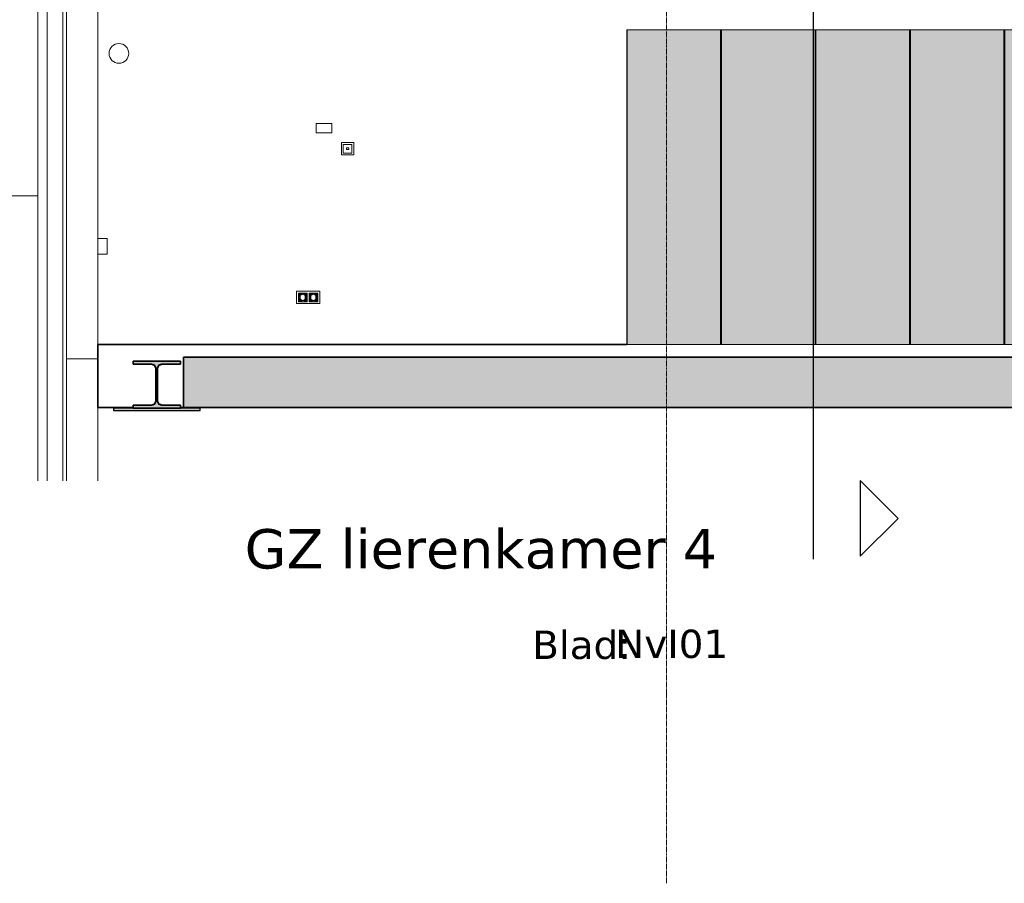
# Model space of a CAD drawing. Header units: millimetres. Extents: x 61846 to 198573, y 13020 to 52988.
# Tile 121 of 150: x 159768 to 166026, y 13020 to 18510. Entities that reach past the tile are written whole.
import ezdxf

# ---------------------------------------------------------------- set-up
doc = ezdxf.new("R2010")
doc.units = ezdxf.units.MM
doc.linetypes.add('Grid Line', pattern=[22.225, 12.7, -3.175, 3.175, -3.175])
doc.linetypes.add('NL_00_doorsnede', pattern=[23, 10, -1, 0, -1, 10, -1])
for name, color, linetype, lineweight in [('A-FLOR', 192, 'Continuous', 50), ('A-GENM', 13, 'Continuous', 18), ('E-CABL-TRAY', 211, 'Continuous', 18), ('E-ELEC-EQPM', 71, 'Continuous', 25), ('G-ANNO-SYMB', 111, 'Continuous', 18), ('I-WALL', 2, 'Continuous', 25), ('M-HVAC-DUCT', 70, 'Continuous', 18), ('S-BEAM', 12, 'Continuous', 35), ('S-GRID', 1, 'Continuous', 18)]:
    doc.layers.add(name, color=color, linetype=linetype, lineweight=lineweight)
doc.styles.add('Verdana', font='verdana.ttf', dxfattribs={"height": 250})
doc.styles.add('Verdana_1', font='verdana.ttf', dxfattribs={"height": 180})

# ---------------------------------------------------------------- blocks, each defined once
blk = doc.blocks.new('66_liftschacht RVT17 v2_0_Liftschacht_4284424 - 66_liftschacht RVT17 v2_0_Liftschacht_4284424-389560-GZ lierenkamer 2')
at = {"layer": 'A-GENM', "color": 7, "lineweight": 9}
for p, q in [((70926.3, 21790), (67526.3, 21790)), ((67526.3, 21790), (67526.3, 17390)), ((70926.3, 17390), (70926.3, 21790)), ((70926.3, 17390), (67526.3, 17390)), ((67526.3, 17390), (67526.3, 15579.3)), ((67526.3, 17390), (70926.3, 17390)), ((70926.3, 15579.3), (70926.3, 17390))]:
    blk.add_line(p, q, dxfattribs=at)
blk = doc.blocks.new('Round Duct_NLRS_57_DU_verz staal _T-stuk__DNL_6890387 - Round Duct_NLRS_57_DU_verz staal _T-stuk__DNL_6890387-423613-GZ lierenkamer 2')
at = {"layer": 'M-HVAC-DUCT', "color": 7, "lineweight": 9}
for p, q in [((70984.9, 21500), (70984.9, 15579.3)), ((70984.9, 21500), (70987.9, 21500)), ((70988, 21500), (71081.7, 21500)), ((71081.8, 21500), (71083.2, 21500)), ((71084.9, 15579.3), (71084.9, 21500))]:
    blk.add_line(p, q, dxfattribs=at)
blk = doc.blocks.new('NLRS_65_FAD_LB_handmelder_gen_ISR_NLRS_65_FAD_LB_handmelder_DNL_3660213 - NLRS_65_FAD_LB_handmelder_gen_ISR_NLRS_65_FAD_LB_handmelder_DNL_3660213-585304-GZ lierenkamer 2')
at = {"layer": 'A-GENM', "color": 7, "lineweight": 9}
for p, q in [((71307, 17120), (71366.4, 17120)), ((71366.4, 17120), (71307, 17120)), ((71366.4, 17020), (71366.4, 17120)), ((71366.4, 17120), (71366.4, 17020)), ((71366.4, 17020), (71307, 17020)), ((71307, 17020), (71366.4, 17020))]:
    blk.add_line(p, q, dxfattribs=at)
blk = doc.blocks.new('NLRS_65_FAD_LB_handmelder_gen_ISR_NLRS_65_FAD_LB_handmelder_DNL_3660213 - NLRS_65_FAD_LB_handmelder_gen_ISR_NLRS_65_FAD_LB_handmelder_DNL_3660213-585308-GZ lierenkamer 2')
blk.add_blockref('NLRS_65_FAD_LB_handmelder_gen_ISR_NLRS_65_FAD_LB_handmelder_DNL_3660213 - NLRS_65_FAD_LB_handmelder_gen_ISR_NLRS_65_FAD_LB_handmelder_DNL_3660213-585304-GZ lierenkamer 2', (0, 0))
blk = doc.blocks.new('NLRS_62_EF_UN_raam 2-voudig hor_gen_ISR_NLRS_62_EF_UN_ctd 230V_2v hor_inbouw_DNL_4685882 - NLRS_62_EF_UN_raam 2-voudig hor_gen_ISR_NLRS_62_EF_UN_ctd 230V_2v hor_inbouw_DNL_4685882-588149-GZ lierenkamer 2')
at = {"layer": 'A-GENM', "color": 7, "lineweight": 9}
for p, q in [((72717, 16785), (72569.5, 16785)), ((72569.5, 16785), (72569.5, 16705)), ((72569.5, 16785), (72717, 16785)), ((72569.5, 16705), (72569.5, 16785)), ((72582, 16772.5), (72637, 16772.5)), ((72582, 16772.5), (72582, 16717.5)), ((72609.5, 16764.5), (72582, 16772.5)), ((72582, 16772.5), (72590, 16745)), ((72582, 16772.5), (72590.6, 16750)), ((72582, 16772.5), (72592.6, 16754.8)), ((72582, 16772.5), (72595.7, 16758.8)), ((72582, 16772.5), (72599.7, 16761.9)), ((72582, 16772.5), (72604.4, 16763.8)), ((72582, 16717.5), (72582, 16772.5)), ((72582, 16772.5), (72637, 16772.5)), ((72582, 16772.5), (72582, 16717.5)), ((72637, 16772.5), (72582, 16772.5)), ((72609.5, 16764.5), (72637, 16772.5)), ((72637, 16772.5), (72614.5, 16763.8)), ((72637, 16772.5), (72619.2, 16761.9)), ((72637, 16772.5), (72623.3, 16758.8)), ((72637, 16772.5), (72626.4, 16754.8)), ((72637, 16772.5), (72628.3, 16750)), ((72637, 16772.5), (72629, 16745)), ((72637, 16772.5), (72637, 16717.5)), ((72637, 16772.5), (72637, 16717.5)), ((72637, 16717.5), (72637, 16772.5)), ((72649.5, 16717.5), (72649.5, 16772.5)), ((72649.5, 16772.5), (72704.5, 16772.5)), ((72677, 16764.5), (72649.5, 16772.5)), ((72657.5, 16745), (72649.5, 16772.5)), ((72649.5, 16772.5), (72658.1, 16750)), ((72649.5, 16772.5), (72660.1, 16754.8)), ((72649.5, 16772.5), (72663.2, 16758.8)), ((72649.5, 16772.5), (72667.2, 16761.9)), ((72649.5, 16772.5), (72671.9, 16763.8)), ((72649.5, 16717.5), (72649.5, 16772.5)), ((72649.5, 16772.5), (72704.5, 16772.5)), ((72649.5, 16772.5), (72649.5, 16717.5)), ((72704.5, 16772.5), (72649.5, 16772.5)), ((72677, 16764.5), (72704.5, 16772.5)), ((72704.5, 16772.5), (72682, 16763.8)), ((72704.5, 16772.5), (72686.7, 16761.9)), ((72704.5, 16772.5), (72690.8, 16758.8)), ((72704.5, 16772.5), (72693.9, 16754.8)), ((72704.5, 16772.5), (72695.8, 16750)), ((72696.5, 16745), (72704.5, 16772.5)), ((72704.5, 16717.5), (72704.5, 16772.5)), ((72704.5, 16772.5), (72704.5, 16717.5)), ((72704.5, 16717.5), (72704.5, 16772.5)), ((72717, 16705), (72717, 16785)), ((72717, 16785), (72717, 16705)), ((72582, 16717.5), (72590, 16745)), ((72582, 16717.5), (72590.6, 16740)), ((72582, 16717.5), (72592.6, 16735.2)), ((72582, 16717.5), (72595.7, 16731.2)), ((72582, 16717.5), (72599.7, 16728.1)), ((72582, 16717.5), (72604.4, 16726.2)), ((72609.5, 16725.5), (72582, 16717.5)), ((72582, 16717.5), (72637, 16717.5)), ((72637, 16717.5), (72582, 16717.5)), ((72582, 16717.5), (72637, 16717.5)), ((72588, 16745), (72588.7, 16750.6)), ((72588, 16745), (72588.5, 16749.8)), ((72588, 16745), (72588.5, 16749.8)), ((72590.1, 16754.3), (72588.5, 16749.8)), ((72588.7, 16750.6), (72588.5, 16749.8)), ((72588.5, 16749.8), (72588.7, 16750.6)), ((72590.8, 16755.8), (72588.7, 16750.6)), ((72590.1, 16754.3), (72588.7, 16750.6)), ((72590.1, 16754.3), (72588.7, 16750.6)), ((72590, 16745), (72590.6, 16750)), ((72590, 16746.5), (72590, 16745.8)), ((72590, 16746.5), (72590, 16745.8)), ((72590, 16745), (72590, 16745.8)), ((72590, 16745.8), (72590, 16745)), ((72590, 16745), (72590, 16744.2)), ((72590, 16744.2), (72590, 16745)), ((72590.6, 16740), (72590, 16745)), ((72590, 16743.5), (72590, 16744.2)), ((72590, 16744.2), (72590, 16743.5)), ((72592.7, 16758.4), (72590.1, 16754.3)), ((72590.8, 16755.8), (72590.1, 16754.3)), ((72590.1, 16754.3), (72590.8, 16755.8)), ((72593.5, 16746.5), (72590.2, 16746.5)), ((72593.5, 16743.5), (72590.2, 16743.5)), ((72590.6, 16750), (72592.6, 16754.8)), ((72591.8, 16753.2), (72590.6, 16750)), ((72590.6, 16749.9), (72590.6, 16750)), ((72593.5, 16746.5), (72590.6, 16749.9)), ((72593.5, 16743.5), (72590.6, 16740.1)), ((72590.6, 16740.1), (72590.6, 16740)), ((72591.8, 16736.8), (72590.6, 16740)), ((72592.6, 16735.2), (72590.6, 16740)), ((72594.3, 16760.2), (72590.8, 16755.8)), ((72592.7, 16758.4), (72590.8, 16755.8)), ((72592.7, 16758.4), (72590.8, 16755.8)), ((72591.8, 16753.2), (72592.6, 16754.8)), ((72593.5, 16746.5), (72591.8, 16752.9)), ((72593.5, 16743.5), (72591.8, 16737.1)), ((72591.8, 16736.8), (72592.6, 16735.2)), ((72592.6, 16754.8), (72595.7, 16758.8)), ((72593.5, 16756.1), (72592.6, 16754.8)), ((72593.5, 16733.9), (72592.6, 16735.2)), ((72592.6, 16735.2), (72595.7, 16731.2)), ((72596.1, 16761.8), (72592.7, 16758.4)), ((72594.3, 16760.2), (72592.7, 16758.4)), ((72592.7, 16758.4), (72594.3, 16760.2)), ((72593.5, 16756.1), (72595.9, 16759)), ((72593.5, 16756.1), (72595.9, 16759)), ((72593.5, 16756.1), (72595.7, 16758.8)), ((72593.5, 16746.5), (72593.5, 16755.9)), ((72593.5, 16743.5), (72593.5, 16734.1)), ((72593.5, 16733.9), (72595.7, 16731.2)), ((72593.5, 16733.9), (72596.6, 16730.4)), ((72594.3, 16760.2), (72598.7, 16763.6)), ((72594.3, 16760.2), (72596.1, 16761.8)), ((72596.1, 16761.8), (72594.3, 16760.2)), ((72595.7, 16758.8), (72599.7, 16761.9)), ((72595.9, 16759), (72595.7, 16758.8)), ((72595.7, 16731.2), (72599.7, 16728.1)), ((72595.7, 16731.2), (72596.6, 16730.4)), ((72595.9, 16759), (72598.8, 16761.3)), ((72595.9, 16759), (72598.8, 16761.3)), ((72600.1, 16764.4), (72596.1, 16761.8)), ((72596.1, 16761.8), (72598.7, 16763.6)), ((72596.1, 16761.8), (72598.7, 16763.6)), ((72599.7, 16728.1), (72596.6, 16730.4)), ((72600.4, 16727.7), (72596.6, 16730.4)), ((72600.1, 16728), (72598.5, 16729)), ((72603.9, 16765.8), (72598.7, 16763.6)), ((72600.1, 16764.4), (72598.7, 16763.6)), ((72600.1, 16764.4), (72598.7, 16763.6)), ((72598.8, 16761.3), (72599.7, 16761.9)), ((72599.7, 16761.9), (72604.4, 16763.8)), ((72602.1, 16763.1), (72599.7, 16761.9)), ((72599.7, 16728.1), (72604.4, 16726.2)), ((72599.7, 16728.1), (72600.4, 16727.7)), ((72604.7, 16766), (72600.1, 16764.4)), ((72600.1, 16764.4), (72603.9, 16765.8)), ((72600.1, 16764.4), (72603.9, 16765.8)), ((72604.4, 16726.2), (72600.4, 16727.7)), ((72604.8, 16726.1), (72600.4, 16727.7)), ((72600.4, 16727.7), (72604.8, 16726.1)), ((72605.7, 16764.1), (72602.1, 16763.1)), ((72602.1, 16763.1), (72605.7, 16764.1)), ((72602.1, 16763.1), (72604.4, 16763.8)), ((72609.5, 16766.5), (72603.9, 16765.8)), ((72604.7, 16766), (72603.9, 16765.8)), ((72604.7, 16766), (72603.9, 16765.8)), ((72609.5, 16764.5), (72604.4, 16763.8)), ((72605.7, 16764.1), (72604.4, 16763.8)), ((72609.5, 16725.5), (72604.4, 16726.2)), ((72604.4, 16726.2), (72604.8, 16726.1)), ((72609.5, 16766.5), (72604.7, 16766)), ((72609.5, 16766.5), (72604.7, 16766)), ((72609.5, 16725.5), (72604.8, 16726.1)), ((72605.7, 16764.1), (72609.5, 16764.5)), ((72605.7, 16764.1), (72609.5, 16764.5)), ((72605.7, 16764.1), (72605.7, 16764.1)), ((72609.5, 16764.5), (72613.2, 16764.1)), ((72609.5, 16764.5), (72614.5, 16763.8)), ((72609.5, 16764.5), (72613.2, 16764.1)), ((72609.5, 16725.5), (72614.5, 16726.2)), ((72614.1, 16726.1), (72609.5, 16725.5)), ((72614.1, 16726.1), (72609.5, 16725.5)), ((72609.5, 16725.5), (72637, 16717.5)), ((72609.5, 16723.5), (72615, 16724.2)), ((72614.3, 16724), (72609.5, 16723.5)), ((72614.3, 16724), (72609.5, 16723.5)), ((72613.2, 16764.1), (72616.8, 16763.1)), ((72613.2, 16764.1), (72613.2, 16764.1)), ((72613.2, 16764.1), (72614.5, 16763.8)), ((72618.5, 16727.7), (72614.1, 16726.1)), ((72618.5, 16727.7), (72614.1, 16726.1)), ((72614.1, 16726.1), (72614.5, 16726.2)), ((72618.8, 16725.6), (72614.3, 16724)), ((72615, 16724.2), (72614.3, 16724)), ((72614.3, 16724), (72615, 16724.2)), ((72616.8, 16763.1), (72614.5, 16763.8)), ((72619.2, 16761.9), (72614.5, 16763.8)), ((72614.5, 16726.2), (72619.2, 16728.1)), ((72618.5, 16727.7), (72614.5, 16726.2)), ((72637, 16717.5), (72614.5, 16726.2)), ((72615, 16724.2), (72620.2, 16726.4)), ((72618.8, 16725.6), (72615, 16724.2)), ((72618.8, 16725.6), (72615, 16724.2)), ((72616.8, 16763.1), (72620.1, 16761.3)), ((72616.8, 16763.1), (72620.1, 16761.3)), ((72616.8, 16763.1), (72619.2, 16761.9)), ((72618.5, 16727.7), (72619.2, 16728.1)), ((72622.9, 16728.2), (72618.8, 16725.6)), ((72620.2, 16726.4), (72618.8, 16725.6)), ((72618.8, 16725.6), (72620.2, 16726.4)), ((72620.4, 16729), (72618.9, 16728)), ((72620.1, 16761.3), (72619.2, 16761.9)), ((72623.3, 16758.8), (72619.2, 16761.9)), ((72619.2, 16728.1), (72623.3, 16731.2)), ((72622.4, 16730.4), (72619.2, 16728.1)), ((72637, 16717.5), (72619.2, 16728.1)), ((72623, 16759), (72620.1, 16761.3)), ((72623, 16759), (72620.1, 16761.3)), ((72624.7, 16729.8), (72620.2, 16726.4)), ((72622.9, 16728.2), (72620.2, 16726.4)), ((72622.9, 16728.2), (72620.2, 16726.4)), ((72625.5, 16733.9), (72622.4, 16730.4)), ((72622.4, 16730.4), (72623.3, 16731.2)), ((72624.1, 16732.4), (72622.8, 16730.9)), ((72626.3, 16731.6), (72622.9, 16728.2)), ((72624.7, 16729.8), (72622.9, 16728.2)), ((72622.9, 16728.2), (72624.7, 16729.8)), ((72625.5, 16756.1), (72623, 16759)), ((72625.5, 16756.1), (72623, 16759)), ((72623, 16759), (72623.3, 16758.8)), ((72625.5, 16756.1), (72623.3, 16758.8)), ((72626.4, 16754.8), (72623.3, 16758.8)), ((72623.3, 16731.2), (72626.4, 16735.2)), ((72625.5, 16733.9), (72623.3, 16731.2)), ((72637, 16717.5), (72623.3, 16731.2)), ((72624.7, 16729.8), (72628.1, 16734.2)), ((72624.7, 16729.8), (72626.3, 16731.6)), ((72626.3, 16731.6), (72624.7, 16729.8)), ((72625.5, 16756.1), (72626.4, 16754.8)), ((72625.5, 16755.9), (72625.5, 16746.5)), ((72627.1, 16752.9), (72625.5, 16746.5)), ((72625.5, 16746.5), (72628.3, 16749.9)), ((72625.5, 16746.5), (72628.8, 16746.5)), ((72628.8, 16743.5), (72625.5, 16743.5)), ((72625.5, 16743.5), (72625.5, 16734.1)), ((72627.1, 16737.1), (72625.5, 16743.5)), ((72628.3, 16740.1), (72625.5, 16743.5)), ((72625.5, 16733.9), (72626.4, 16735.2)), ((72628.8, 16735.7), (72626.3, 16731.6)), ((72626.3, 16731.6), (72628.1, 16734.2)), ((72626.3, 16731.6), (72628.1, 16734.2)), ((72627.2, 16753.2), (72626.4, 16754.8)), ((72628.3, 16750), (72626.4, 16754.8)), ((72626.4, 16735.2), (72628.3, 16740)), ((72627.2, 16736.8), (72626.4, 16735.2)), ((72637, 16717.5), (72626.4, 16735.2)), ((72627.2, 16753.2), (72628.3, 16750)), ((72627.2, 16736.8), (72628.3, 16740)), ((72628.1, 16734.2), (72630.2, 16739.4)), ((72628.8, 16735.7), (72628.1, 16734.2)), ((72628.8, 16735.7), (72628.1, 16734.2)), ((72628.3, 16749.9), (72628.3, 16750)), ((72629, 16745), (72628.3, 16750)), ((72628.3, 16740), (72629, 16745)), ((72628.3, 16740.1), (72628.3, 16740)), ((72637, 16717.5), (72628.3, 16740)), ((72630.4, 16740.2), (72628.8, 16735.7)), ((72628.8, 16735.7), (72630.2, 16739.4)), ((72628.8, 16735.7), (72630.2, 16739.4)), ((72628.9, 16746.5), (72629, 16745.8)), ((72628.9, 16746.5), (72629, 16745.8)), ((72628.9, 16743.5), (72629, 16744.2)), ((72628.9, 16743.5), (72629, 16744.2)), ((72629, 16745.8), (72629, 16745)), ((72629, 16745.8), (72629, 16745)), ((72629, 16745), (72629, 16744.2)), ((72629, 16744.2), (72629, 16745)), ((72637, 16717.5), (72629, 16745)), ((72631, 16745), (72630.2, 16739.4)), ((72630.4, 16740.2), (72630.2, 16739.4)), ((72630.4, 16740.2), (72630.2, 16739.4)), ((72630.4, 16740.2), (72631, 16745)), ((72630.4, 16740.2), (72631, 16745)), ((72649.5, 16717.5), (72657.5, 16745)), ((72649.5, 16717.5), (72658.1, 16740)), ((72649.5, 16717.5), (72660.1, 16735.2)), ((72649.5, 16717.5), (72663.2, 16731.2)), ((72649.5, 16717.5), (72667.2, 16728.1)), ((72649.5, 16717.5), (72671.9, 16726.2)), ((72677, 16725.5), (72649.5, 16717.5)), ((72649.5, 16717.5), (72704.5, 16717.5)), ((72704.5, 16717.5), (72649.5, 16717.5)), ((72649.5, 16717.5), (72704.5, 16717.5)), ((72655.5, 16745), (72656.2, 16750.6)), ((72655.5, 16745), (72656, 16749.8)), ((72656, 16749.8), (72655.5, 16745)), ((72656, 16749.8), (72657.6, 16754.3)), ((72656.2, 16750.6), (72656, 16749.8)), ((72656, 16749.8), (72656.2, 16750.6)), ((72658.3, 16755.8), (72656.2, 16750.6)), ((72656.2, 16750.6), (72657.6, 16754.3)), ((72657.6, 16754.3), (72656.2, 16750.6)), ((72657.5, 16745), (72658.1, 16750)), ((72657.5, 16746.5), (72657.5, 16745.8)), ((72657.5, 16746.5), (72657.5, 16745.8)), ((72657.5, 16745), (72657.5, 16745.8)), ((72657.5, 16745.8), (72657.5, 16745)), ((72657.5, 16745), (72657.5, 16744.2)), ((72657.5, 16744.2), (72657.5, 16745)), ((72658.1, 16740), (72657.5, 16745)), ((72657.5, 16744.2), (72657.5, 16743.5)), ((72657.5, 16744.2), (72657.5, 16743.5)), ((72657.6, 16754.3), (72660.2, 16758.4)), ((72658.3, 16755.8), (72657.6, 16754.3)), ((72657.6, 16754.3), (72658.3, 16755.8)), ((72657.7, 16746.5), (72661, 16746.5)), ((72657.7, 16743.5), (72661, 16743.5)), ((72658.1, 16750), (72660.1, 16754.8)), ((72659.3, 16753.2), (72658.1, 16750)), ((72658.1, 16749.9), (72658.1, 16750)), ((72661, 16746.5), (72658.1, 16749.9)), ((72661, 16743.5), (72658.1, 16740.1)), ((72658.1, 16740.1), (72658.1, 16740)), ((72659.3, 16736.8), (72658.1, 16740)), ((72660.1, 16735.2), (72658.1, 16740)), ((72661.8, 16760.2), (72658.3, 16755.8)), ((72658.3, 16755.8), (72660.2, 16758.4)), ((72660.2, 16758.4), (72658.3, 16755.8)), ((72659.3, 16753.2), (72660.1, 16754.8)), ((72661, 16746.5), (72659.3, 16752.9)), ((72661, 16743.5), (72659.3, 16737.1)), ((72659.3, 16736.8), (72660.1, 16735.2)), ((72660.1, 16754.8), (72663.2, 16758.8)), ((72661, 16756.1), (72660.1, 16754.8)), ((72661, 16733.9), (72660.1, 16735.2)), ((72660.1, 16735.2), (72663.2, 16731.2)), ((72660.2, 16758.4), (72663.6, 16761.8)), ((72661.8, 16760.2), (72660.2, 16758.4)), ((72660.2, 16758.4), (72661.8, 16760.2)), ((72661, 16756.1), (72663.4, 16759)), ((72661, 16756.1), (72663.2, 16758.8)), ((72661, 16755.9), (72661, 16746.5)), ((72661, 16743.5), (72661, 16734.1)), ((72661, 16733.9), (72663.2, 16731.2)), ((72661, 16733.9), (72664.1, 16730.4)), ((72661.8, 16760.2), (72666.2, 16763.6)), ((72661.8, 16760.2), (72663.6, 16761.8)), ((72663.6, 16761.8), (72661.8, 16760.2)), ((72663.2, 16758.8), (72667.2, 16761.9)), ((72663.4, 16759), (72663.2, 16758.8)), ((72663.2, 16731.2), (72667.2, 16728.1)), ((72663.2, 16731.2), (72664.1, 16730.4)), ((72663.4, 16759), (72666.3, 16761.3)), ((72663.6, 16761.8), (72667.6, 16764.4)), ((72666.2, 16763.6), (72663.6, 16761.8)), ((72663.6, 16761.8), (72666.2, 16763.6)), ((72667.9, 16727.7), (72664.1, 16730.4)), ((72667.2, 16728.1), (72664.1, 16730.4)), ((72667.6, 16728), (72666, 16729.1)), ((72671.4, 16765.8), (72666.2, 16763.6)), ((72666.2, 16763.6), (72667.6, 16764.4)), ((72667.6, 16764.4), (72666.2, 16763.6)), ((72666.3, 16761.3), (72669.6, 16763.1)), ((72666.3, 16761.3), (72667.2, 16761.9)), ((72667.2, 16761.9), (72671.9, 16763.8)), ((72669.6, 16763.1), (72667.2, 16761.9)), ((72667.2, 16728.1), (72671.9, 16726.2)), ((72667.2, 16728.1), (72667.9, 16727.7)), ((72667.6, 16764.4), (72672.2, 16766)), ((72671.4, 16765.8), (72667.6, 16764.4)), ((72667.6, 16764.4), (72671.4, 16765.8)), ((72672.3, 16726.1), (72667.9, 16727.7)), ((72671.9, 16726.2), (72667.9, 16727.7)), ((72667.9, 16727.7), (72672.3, 16726.1)), ((72669.6, 16763.1), (72673.2, 16764.1)), ((72669.6, 16763.1), (72671.9, 16763.8)), ((72669.6, 16763.1), (72669.6, 16763.1)), ((72672.4, 16763.9), (72671.2, 16763.5)), ((72677, 16766.5), (72671.4, 16765.8)), ((72671.4, 16765.8), (72672.2, 16766)), ((72672.2, 16766), (72671.4, 16765.8)), ((72677, 16764.5), (72671.9, 16763.8)), ((72673.2, 16764.1), (72671.9, 16763.8)), ((72677, 16725.5), (72671.9, 16726.2)), ((72671.9, 16726.2), (72672.3, 16726.1)), ((72677, 16766.5), (72672.2, 16766)), ((72672.2, 16766), (72677, 16766.5)), ((72677, 16725.5), (72672.3, 16726.1)), ((72677, 16725.5), (72672.3, 16726.1)), ((72673.2, 16764.1), (72677, 16764.5)), ((72673.2, 16764.1), (72677, 16764.5)), ((72677, 16764.5), (72682, 16763.8)), ((72677, 16764.5), (72680.7, 16764.1)), ((72677, 16764.5), (72680.7, 16764.1)), ((72677, 16725.5), (72682, 16726.2)), ((72681.6, 16726.1), (72677, 16725.5)), ((72677, 16725.5), (72704.5, 16717.5)), ((72677, 16723.5), (72682.5, 16724.2)), ((72677, 16723.5), (72681.8, 16724)), ((72681.8, 16724), (72677, 16723.5)), ((72680.7, 16764.1), (72684.3, 16763.1)), ((72682, 16763.8), (72680.7, 16764.1)), ((72682.8, 16763.5), (72681.5, 16763.9)), ((72686, 16727.7), (72681.6, 16726.1)), ((72686, 16727.7), (72681.6, 16726.1)), ((72681.6, 16726.1), (72682, 16726.2)), ((72686.3, 16725.6), (72681.8, 16724)), ((72682.5, 16724.2), (72681.8, 16724)), ((72681.8, 16724), (72682.5, 16724.2)), ((72686.7, 16761.9), (72682, 16763.8)), ((72682, 16763.8), (72684.3, 16763.1)), ((72682, 16726.2), (72686.7, 16728.1)), ((72686, 16727.7), (72682, 16726.2)), ((72704.5, 16717.5), (72682, 16726.2)), ((72682.5, 16724.2), (72687.7, 16726.4)), ((72682.5, 16724.2), (72686.3, 16725.6)), ((72686.3, 16725.6), (72682.5, 16724.2)), ((72687.6, 16761.3), (72684.3, 16763.1)), ((72686.7, 16761.9), (72684.3, 16763.1)), ((72689.9, 16730.4), (72686, 16727.7)), ((72689.9, 16730.4), (72686, 16727.7)), ((72686, 16727.7), (72686.7, 16728.1)), ((72690.4, 16728.2), (72686.3, 16725.6)), ((72687.7, 16726.4), (72686.3, 16725.6)), ((72686.3, 16725.6), (72687.7, 16726.4)), ((72690.8, 16758.8), (72686.7, 16761.9)), ((72686.7, 16761.9), (72687.6, 16761.3)), ((72686.7, 16728.1), (72690.8, 16731.2)), ((72689.9, 16730.4), (72686.7, 16728.1)), ((72704.5, 16717.5), (72686.7, 16728.1)), ((72690.5, 16759), (72687.6, 16761.3)), ((72692.2, 16729.8), (72687.7, 16726.4)), ((72687.7, 16726.4), (72690.4, 16728.2)), ((72690.4, 16728.2), (72687.7, 16726.4)), ((72689.9, 16730.4), (72693, 16733.9)), ((72689.9, 16730.4), (72690.8, 16731.2)), ((72690.3, 16730.8), (72691.7, 16732.4)), ((72693.8, 16731.6), (72690.4, 16728.2)), ((72692.2, 16729.8), (72690.4, 16728.2)), ((72690.4, 16728.2), (72692.2, 16729.8)), ((72693, 16756.1), (72690.5, 16759)), ((72693, 16756.1), (72690.5, 16759)), ((72690.8, 16758.8), (72690.5, 16759)), ((72693, 16756.1), (72690.8, 16758.8)), ((72693.9, 16754.8), (72690.8, 16758.8)), ((72690.8, 16731.2), (72693.9, 16735.2)), ((72693, 16733.9), (72690.8, 16731.2)), ((72704.5, 16717.5), (72690.8, 16731.2)), ((72692.2, 16729.8), (72695.6, 16734.2)), ((72692.2, 16729.8), (72693.8, 16731.6)), ((72693.8, 16731.6), (72692.2, 16729.8)), ((72693, 16756.1), (72693.9, 16754.8)), ((72693, 16755.9), (72693, 16746.5)), ((72694.6, 16752.9), (72693, 16746.5)), ((72693, 16746.5), (72695.8, 16749.9)), ((72696.3, 16746.5), (72693, 16746.5)), ((72693, 16734.1), (72693, 16743.5)), ((72696.3, 16743.5), (72693, 16743.5)), ((72694.6, 16737.1), (72693, 16743.5)), ((72695.8, 16740.1), (72693, 16743.5)), ((72693, 16733.9), (72693.9, 16735.2)), ((72696.3, 16735.7), (72693.8, 16731.6)), ((72695.6, 16734.2), (72693.8, 16731.6)), ((72693.8, 16731.6), (72695.6, 16734.2)), ((72694.7, 16753.2), (72693.9, 16754.8)), ((72695.8, 16750), (72693.9, 16754.8)), ((72693.9, 16735.2), (72695.8, 16740)), ((72694.7, 16736.8), (72693.9, 16735.2)), ((72704.5, 16717.5), (72693.9, 16735.2)), ((72694.7, 16753.2), (72695.8, 16750)), ((72694.7, 16736.8), (72695.8, 16740)), ((72695.6, 16734.2), (72697.7, 16739.4)), ((72695.6, 16734.2), (72696.3, 16735.7)), ((72696.3, 16735.7), (72695.6, 16734.2)), ((72695.8, 16749.9), (72695.8, 16750)), ((72696.5, 16745), (72695.8, 16750)), ((72695.8, 16740), (72696.5, 16745)), ((72695.8, 16740.1), (72695.8, 16740)), ((72704.5, 16717.5), (72695.8, 16740)), ((72697.9, 16740.2), (72696.3, 16735.7)), ((72697.7, 16739.4), (72696.3, 16735.7)), ((72696.3, 16735.7), (72697.7, 16739.4)), ((72696.4, 16746.5), (72696.5, 16745.8)), ((72696.5, 16745.8), (72696.4, 16746.5)), ((72696.4, 16743.5), (72696.5, 16744.2)), ((72696.4, 16743.5), (72696.5, 16744.2)), ((72696.5, 16745.8), (72696.5, 16745)), ((72696.5, 16745.8), (72696.5, 16745)), ((72696.5, 16745), (72696.5, 16744.2)), ((72696.5, 16744.2), (72696.5, 16745)), ((72704.5, 16717.5), (72696.5, 16745)), ((72698.5, 16745), (72697.7, 16739.4)), ((72697.7, 16739.4), (72697.9, 16740.2)), ((72697.9, 16740.2), (72697.7, 16739.4)), ((72698.5, 16745), (72697.9, 16740.2)), ((72698.5, 16745), (72697.9, 16740.2)), ((72569.5, 16705), (72717, 16705)), ((72717, 16705), (72569.5, 16705))]:
    blk.add_line(p, q, dxfattribs=at)
blk = doc.blocks.new('NLRS_62_EF_UN_raam 2-voudig hor_gen_ISR_NLRS_62_EF_UN_ctd 230V_2v hor_inbouw_DNL_4685882 - NLRS_62_EF_UN_raam 2-voudig hor_gen_ISR_NLRS_62_EF_UN_ctd 230V_2v hor_inbouw_DNL_4685882-588153-GZ lierenkamer 2')
blk.add_blockref('NLRS_62_EF_UN_raam 2-voudig hor_gen_ISR_NLRS_62_EF_UN_ctd 230V_2v hor_inbouw_DNL_4685882 - NLRS_62_EF_UN_raam 2-voudig hor_gen_ISR_NLRS_62_EF_UN_ctd 230V_2v hor_inbouw_DNL_4685882-588149-GZ lierenkamer 2', (0, 0))
blk = doc.blocks.new('Cable Tray with Fittings_NLRS_61_CT_UN_kabelgoot_DNL_4840911 - Cable Tray with Fittings_NLRS_61_CT_UN_kabelgoot_DNL_4840911-589817-GZ lierenkamer 2')
at = {"layer": 'E-CABL-TRAY', "color": 7, "lineweight": 9}
for p, q in [((72694.4, 17850), (72794.4, 17850)), ((72694.4, 17790), (72694.4, 17850)), ((72794.4, 17850), (72794.4, 17790)), ((72794.4, 17790), (72694.4, 17790))]:
    blk.add_line(p, q, dxfattribs=at)
blk = doc.blocks.new('NLRS_64_DD_UN_raam 1-voudig_gen_ISR_NLRS_64_DD_UN_data_1v hor_inbouw_DNL_TadP_6991141 - NLRS_64_DD_UN_raam 1-voudig_gen_ISR_NLRS_64_DD_UN_data_1v hor_inbouw_DNL_TadP_6991141-598977-GZ lierenkamer 2')
at = {"layer": 'A-GENM', "color": 7, "lineweight": 9}
for p, q in [((72854.5, 17730), (72854.5, 17650)), ((72934.5, 17730), (72854.5, 17730)), ((72867, 17662.5), (72867, 17717.5)), ((72867, 17717.5), (72922, 17717.5)), ((72922, 17717.5), (72867, 17717.5)), ((72867, 17717.5), (72867, 17662.5)), ((72922, 17717.5), (72922, 17662.5)), ((72922, 17662.5), (72922, 17717.5)), ((72934.5, 17650), (72934.5, 17730)), ((72854.5, 17650), (72934.5, 17650)), ((72922, 17662.5), (72867, 17662.5)), ((72867, 17662.5), (72922, 17662.5)), ((72887, 17695), (72902, 17695)), ((72887, 17685), (72887, 17695)), ((72902, 17685), (72887, 17685)), ((72902, 17695), (72902, 17685))]:
    blk.add_line(p, q, dxfattribs=at)
blk = doc.blocks.new('Round Duct_NLRS_57_DU_verz staal _T-stuk__DNL_7746162 - Round Duct_NLRS_57_DU_verz staal _T-stuk__DNL_7746162-602359-GZ lierenkamer 2')
at = {"layer": 'M-HVAC-DUCT', "color": 7, "lineweight": 9}
for start, end in [(0, 180), (180, 0)]:
    blk.add_arc((71440.8, 18295.8), 62.5, start, end, dxfattribs=at)
blk = doc.blocks.new('TadP_A_INS_INSTALLATIES_rvt-4-GZ lierenkamer 2')
at = {"layer": 'A-GENM', "lineweight": 9}
for name in ['66_liftschacht RVT17 v2_0_Liftschacht_4284424 - 66_liftschacht RVT17 v2_0_Liftschacht_4284424-389560-GZ lierenkamer 2', 'NLRS_64_DD_UN_raam 1-voudig_gen_ISR_NLRS_64_DD_UN_data_1v hor_inbouw_DNL_TadP_6991141 - NLRS_64_DD_UN_raam 1-voudig_gen_ISR_NLRS_64_DD_UN_data_1v hor_inbouw_DNL_TadP_6991141-598977-GZ lierenkamer 2', 'NLRS_65_FAD_LB_handmelder_gen_ISR_NLRS_65_FAD_LB_handmelder_DNL_3660213 - NLRS_65_FAD_LB_handmelder_gen_ISR_NLRS_65_FAD_LB_handmelder_DNL_3660213-585308-GZ lierenkamer 2', 'NLRS_62_EF_UN_raam 2-voudig hor_gen_ISR_NLRS_62_EF_UN_ctd 230V_2v hor_inbouw_DNL_4685882 - NLRS_62_EF_UN_raam 2-voudig hor_gen_ISR_NLRS_62_EF_UN_ctd 230V_2v hor_inbouw_DNL_4685882-588153-GZ lierenkamer 2']:
    blk.add_blockref(name, (0, 0), dxfattribs=at)
at = {"layer": 'E-CABL-TRAY', "lineweight": 9}
blk.add_blockref('Cable Tray with Fittings_NLRS_61_CT_UN_kabelgoot_DNL_4840911 - Cable Tray with Fittings_NLRS_61_CT_UN_kabelgoot_DNL_4840911-589817-GZ lierenkamer 2', (0, 0), dxfattribs=at)
at = {"layer": 'M-HVAC-DUCT', "lineweight": 9}
for name in ['Round Duct_NLRS_57_DU_verz staal _T-stuk__DNL_6890387 - Round Duct_NLRS_57_DU_verz staal _T-stuk__DNL_6890387-423613-GZ lierenkamer 2', 'Round Duct_NLRS_57_DU_verz staal _T-stuk__DNL_7746162 - Round Duct_NLRS_57_DU_verz staal _T-stuk__DNL_7746162-602359-GZ lierenkamer 2']:
    blk.add_blockref(name, (0, 0), dxfattribs=at)
blk = doc.blocks.new('Floor_28_PBT_FL_druklaag_d_80 __400__C30_37_2397569 - Floor_28_PBT_FL_druklaag_d_80 __400__C30_37_2397569-312101-GZ lierenkamer 2')
at = {"layer": 'A-FLOR', "color": 90, "lineweight": 35}
for p, q in [((74667.9, 16445), (71307, 16445)), ((74667.9, 16445), (71307, 16445)), ((71307, 16445), (71307, 16045)), ((71307, 16445), (74667.9, 16445)), ((71531.4, 16321), (71531.4, 16340)), ((71531.4, 16340), (71831.4, 16340)), ((71831.4, 16340), (71831.4, 16321)), ((71851.4, 16365), (78750, 16365)), ((71851.4, 16045), (71851.4, 16365)), ((71648.9, 16321), (71531.4, 16321)), ((71648.9, 16321), (71653.7, 16319)), ((71653.7, 16319), (71648.9, 16321)), ((71668, 16313.1), (71648.9, 16321)), ((71653.7, 16319), (71658.5, 16317)), ((71658.5, 16317), (71653.7, 16319)), ((71658.5, 16317), (71663.2, 16315.1)), ((71663.2, 16315.1), (71658.5, 16317)), ((71663.2, 16315.1), (71665.8, 16314)), ((71665.8, 16314), (71663.2, 16315.1)), ((71675.9, 16294), (71668, 16313.1)), ((71668.9, 16310.9), (71670, 16308.3)), ((71670, 16308.3), (71668.9, 16310.9)), ((71670, 16308.3), (71672, 16303.5)), ((71672, 16303.5), (71670, 16308.3)), ((71672, 16303.5), (71673.9, 16298.8)), ((71673.9, 16298.8), (71672, 16303.5)), ((71673.9, 16298.8), (71675.9, 16294)), ((71675.9, 16294), (71673.9, 16298.8)), ((71675.9, 16086), (71675.9, 16294)), ((71694.8, 16313.1), (71686.9, 16294)), ((71686.9, 16294), (71688.9, 16298.8)), ((71688.9, 16298.8), (71686.9, 16294)), ((71686.9, 16294), (71686.9, 16086)), ((71688.9, 16298.8), (71690.9, 16303.5)), ((71690.9, 16303.5), (71688.9, 16298.8)), ((71690.9, 16303.5), (71692.8, 16308.3)), ((71692.8, 16308.3), (71690.9, 16303.5)), ((71692.8, 16308.3), (71693.9, 16310.9)), ((71693.9, 16310.9), (71692.8, 16308.3)), ((71713.9, 16321), (71694.8, 16313.1)), ((71697, 16314), (71699.6, 16315.1)), ((71699.6, 16315.1), (71697, 16314)), ((71699.6, 16315.1), (71704.4, 16317)), ((71704.4, 16317), (71699.6, 16315.1)), ((71704.4, 16317), (71709.1, 16319)), ((71709.1, 16319), (71704.4, 16317)), ((71709.1, 16319), (71713.9, 16321)), ((71713.9, 16321), (71709.1, 16319)), ((71831.4, 16321), (71713.9, 16321)), ((71668, 16066.9), (71675.9, 16086)), ((71674.5, 16082.5), (71672, 16076.5)), ((71672, 16076.5), (71674.5, 16082.5)), ((71675.9, 16086), (71674.5, 16082.5)), ((71674.5, 16082.5), (71675.9, 16086)), ((71688.9, 16081.2), (71686.9, 16086)), ((71686.9, 16086), (71694.8, 16066.9)), ((71686.9, 16086), (71688.9, 16081.2)), ((71307, 16045), (71531.4, 16045)), ((71307, 16045), (71531.4, 16045)), ((71531.4, 16045), (71307, 16045)), ((71531.4, 16059), (71648.9, 16059)), ((71531.4, 16045), (71531.4, 16059)), ((71648.9, 16059), (71668, 16066.9)), ((71653.7, 16061), (71648.9, 16059)), ((71648.9, 16059), (71653.7, 16061)), ((71658.5, 16063), (71653.7, 16061)), ((71653.7, 16061), (71658.5, 16063)), ((71663.2, 16064.9), (71658.5, 16063)), ((71658.5, 16063), (71663.2, 16064.9)), ((71665.8, 16066), (71663.2, 16064.9)), ((71663.2, 16064.9), (71665.8, 16066)), ((71670, 16071.7), (71668.9, 16069.1)), ((71668.9, 16069.1), (71670, 16071.7)), ((71672, 16076.5), (71670, 16071.7)), ((71670, 16071.7), (71672, 16076.5)), ((71690.9, 16076.5), (71688.9, 16081.2)), ((71688.9, 16081.2), (71690.9, 16076.5)), ((71692.8, 16071.7), (71690.9, 16076.5)), ((71690.9, 16076.5), (71692.8, 16071.7)), ((71693.9, 16069.1), (71692.8, 16071.7)), ((71692.8, 16071.7), (71693.9, 16069.1)), ((71694.8, 16066.9), (71713.9, 16059)), ((71699.6, 16064.9), (71697, 16066)), ((71697, 16066), (71699.6, 16064.9)), ((71704.4, 16063), (71699.6, 16064.9)), ((71699.6, 16064.9), (71704.4, 16063)), ((71709.1, 16061), (71704.4, 16063)), ((71704.4, 16063), (71709.1, 16061)), ((71713.9, 16059), (71709.1, 16061)), ((71709.1, 16061), (71713.9, 16059)), ((71713.9, 16059), (71831.4, 16059)), ((71831.4, 16059), (71831.4, 16045)), ((71831.4, 16045), (71851.4, 16045)), ((71831.4, 16045), (71851.4, 16045)), ((71851.4, 16045), (71831.4, 16045))]:
    blk.add_line(p, q, dxfattribs=at)
blk = doc.blocks.new('Floor_28_PBT_FL_druklaag_d_80 __400__C30_37_2397569 - Floor_28_PBT_FL_druklaag_d_80 __400__C30_37_2397569-312105-GZ lierenkamer 2')
blk.add_blockref('Floor_28_PBT_FL_druklaag_d_80 __400__C30_37_2397569 - Floor_28_PBT_FL_druklaag_d_80 __400__C30_37_2397569-312101-GZ lierenkamer 2', (0, 0))
blk = doc.blocks.new('28_PBT_SF_staal_H-profiel_met_onderplaat _void__S355_HE300B _ onderplaat d_15 582733 - 28_PBT_SF_staal_H-profiel_met_onderplaat _void__S355_HE300B _ onderplaat d_15 582733-326198-GZ lierenkamer 2')
at = {"layer": 'S-BEAM', "lineweight": 25}
for points in [[(71831.4, 16040), (71831.4, 16059), (71713.9, 16059), (71700.4, 16062.6), (71690.5, 16072.5), (71686.9, 16086), (71686.9, 16294), (71690.5, 16307.5), (71700.4, 16317.4), (71713.9, 16321), (71831.4, 16321), (71831.4, 16340), (71531.4, 16340), (71531.4, 16321), (71648.9, 16321), (71662.4, 16317.4), (71672.3, 16307.5), (71675.9, 16294), (71675.9, 16086), (71672.3, 16072.5), (71662.4, 16062.6), (71648.9, 16059), (71531.4, 16059), (71531.4, 16040)], [(71956.4, 16025), (71956.4, 16040), (71406.4, 16040), (71406.4, 16025)]]:
    blk.add_hatch(color=5, dxfattribs=at).paths.add_polyline_path(points)
at = {"layer": 'S-BEAM', "color": 250, "lineweight": 25}
for p, q in [((71531.4, 16340), (71531.4, 16321)), ((71831.4, 16340), (71531.4, 16340)), ((71831.4, 16321), (71831.4, 16340)), ((71531.4, 16321), (71648.9, 16321)), ((71675.9, 16294), (71675.9, 16086)), ((71686.9, 16086), (71686.9, 16294)), ((71713.9, 16321), (71831.4, 16321)), ((71956.4, 16040), (71406.4, 16040)), ((71406.4, 16040), (71406.4, 16025)), ((71406.4, 16025), (71956.4, 16025)), ((71648.9, 16059), (71531.4, 16059)), ((71531.4, 16059), (71531.4, 16040)), ((71531.4, 16040), (71831.4, 16040)), ((71831.4, 16059), (71713.9, 16059)), ((71831.4, 16040), (71831.4, 16059)), ((71956.4, 16025), (71956.4, 16040))]:
    blk.add_line(p, q, dxfattribs=at)
for centre, start, end in [((71648.9, 16294), 0, 90), ((71713.9, 16294), 90, 180), ((71648.9, 16086), 270, 0), ((71713.9, 16086), 180, 270)]:
    blk.add_arc(centre, 27, start, end, dxfattribs=at)
blk = doc.blocks.new('TadP_A_CON_CONSTRUCTIE_rvt-4-GZ lierenkamer 2')
at = {"layer": 'A-FLOR'}
h = blk.add_hatch(color=135, dxfattribs=at)
h.paths.add_polyline_path([(78750, 16045), (78750, 16365), (71851.4, 16365), (71851.4, 16045), (77546.7, 16045)])
h.paths.add_polyline_path([(86255, 16045), (86255, 16365), (79090, 16365), (79090, 16045), (85881.7, 16045)])
at = {"layer": 'A-FLOR', "color": 90, "lineweight": 35}
for p, q in [((78750, 16365), (71851.4, 16365)), ((71851.4, 16365), (71851.4, 16045)), ((71851.4, 16045), (78750, 16045))]:
    blk.add_line(p, q, dxfattribs=at)
at = {"layer": 'I-WALL', "color": 10, "lineweight": 18}
for p, q in [((71107, 18575), (71107, 16355)), ((71307, 16355), (71307, 18575)), ((74667.9, 16445), (71307, 16445)), ((71307, 16445), (74667.9, 16445)), ((71307, 16355), (71107, 16355)), ((71107, 16355), (71107, 15579.3)), ((71107, 16355), (71307, 16355)), ((71307, 15579.3), (71307, 16355))]:
    blk.add_line(p, q, dxfattribs=at)
at = {"layer": 'A-FLOR', "color": 10, "lineweight": 18}
blk.add_blockref('Floor_28_PBT_FL_druklaag_d_80 __400__C30_37_2397569 - Floor_28_PBT_FL_druklaag_d_80 __400__C30_37_2397569-312105-GZ lierenkamer 2', (0, 0), dxfattribs=at)
at = {"layer": 'S-BEAM', "color": 10, "lineweight": 18}
blk.add_blockref('28_PBT_SF_staal_H-profiel_met_onderplaat _void__S355_HE300B _ onderplaat d_15 582733 - 28_PBT_SF_staal_H-profiel_met_onderplaat _void__S355_HE300B _ onderplaat d_15 582733-326198-GZ lierenkamer 2', (0, 0), dxfattribs=at)
blk = doc.blocks.new('E-kast - 1200x600x2000-5258699-GZ lierenkamer 2')
at = {"layer": 'E-ELEC-EQPM'}
h = blk.add_hatch(color=256, dxfattribs=at)
h.paths.add_polyline_path([(74667.9, 16445), (74670.9, 16445), (74670.9, 18445), (74667.9, 18445), (74667.9, 16982.3)])
h.paths.add_polyline_path([(75270.9, 16445), (75270.9, 18445), (75264.9, 18445), (75264.9, 16445)])
h.paths.add_polyline_path([(75864.9, 16445), (75867.9, 16445), (75867.9, 18445), (75864.9, 18445), (75864.9, 18385.3)])
for points in [[(75264.9, 16445), (75264.9, 18445), (74670.9, 18445), (74670.9, 16445), (74768.3, 16445)], [(75270.9, 16445), (75864.9, 16445), (75864.9, 18445), (75270.9, 18445), (75270.9, 18385.3)]]:
    blk.add_hatch(color=256, dxfattribs=at).paths.add_polyline_path(points)
at = {"layer": 'E-ELEC-EQPM', "lineweight": 18}
for p, q in [((74667.9, 18445), (74670.9, 18445)), ((74667.9, 16445), (74667.9, 18445)), ((74670.9, 18445), (75264.9, 18445)), ((74670.9, 16445), (74670.9, 18445)), ((75264.9, 18445), (75264.9, 16445)), ((75264.9, 18445), (75270.9, 18445)), ((75270.9, 18445), (75864.9, 18445)), ((75270.9, 16445), (75270.9, 18445)), ((75864.9, 18445), (75864.9, 16445)), ((75864.9, 18445), (75867.9, 18445)), ((75867.9, 16445), (75867.9, 18445)), ((74670.9, 16445), (74667.9, 16445)), ((75264.9, 16445), (74670.9, 16445)), ((75270.9, 16445), (75264.9, 16445)), ((75864.9, 16445), (75270.9, 16445)), ((75867.9, 16445), (75864.9, 16445))]:
    blk.add_line(p, q, dxfattribs=at)
blk = doc.blocks.new('Section - Doorsnede teken Rechts uitlijnen-146486-GZ lierenkamer 2')
at = {"layer": 'G-ANNO-SYMB', "lineweight": 25}
for p, q in [((69052.5, 15580.2), (69052.5, 15080.2)), ((69352.5, 15580.2), (69593, 15339.7)), ((69352.5, 15580.2), (69352.5, 15099.2)), ((69352.5, 15099.2), (69593, 15339.7))]:
    blk.add_line(p, q, dxfattribs=at)

msp = doc.modelspace()

# ---------------------------------------------------------------- linework, layer by layer
at = {"layer": 'G-ANNO-SYMB', "linetype": 'NL_00_doorsnede', "lineweight": 25}
msp.add_line((164810.8, 26803.1), (164810.8, 15580.2), dxfattribs=at)
at = {"layer": 'S-GRID', "linetype": 'Grid Line'}
msp.add_line((163878.3, 13020.4), (163878.3, 29225.3), dxfattribs=at)

# ---------------------------------------------------------------- block references
at = {"color": 210, "lineweight": 5}
for name in ['TadP_A_CON_CONSTRUCTIE_rvt-4-GZ lierenkamer 2', 'TadP_A_INS_INSTALLATIES_rvt-4-GZ lierenkamer 2']:
    msp.add_blockref(name, (88958.3, 0), dxfattribs=at)
at = {"layer": 'E-ELEC-EQPM'}
for p in [(88958.3, 0), (90158.3, 0), (91358.3, 0)]:
    msp.add_blockref('E-kast - 1200x600x2000-5258699-GZ lierenkamer 2', p, dxfattribs=at)
at = {"layer": 'G-ANNO-SYMB', "lineweight": 25}
msp.add_blockref('Section - Doorsnede teken Rechts uitlijnen-146486-GZ lierenkamer 2', (95758.3, 0), dxfattribs=at)

# ---------------------------------------------------------------- texts
at = {"layer": 'G-ANNO-SYMB', "attachment_point": 1}
for s, insert, char_height, width, style in [('GZ lierenkamer 4', (161198.4, 15271.7), 250, 3767.931, 'Verdana'), ('Blad:', (163026.3, 14626.6), 180, 777.637, 'Verdana_1'), ('NvI01', (163553.4, 14632.8), 180, 913.924, 'Verdana_1')]:
    msp.add_mtext(s, dxfattribs=dict(at, insert=insert, char_height=char_height, width=width, style=style))

doc.saveas('drawing.dxf')
